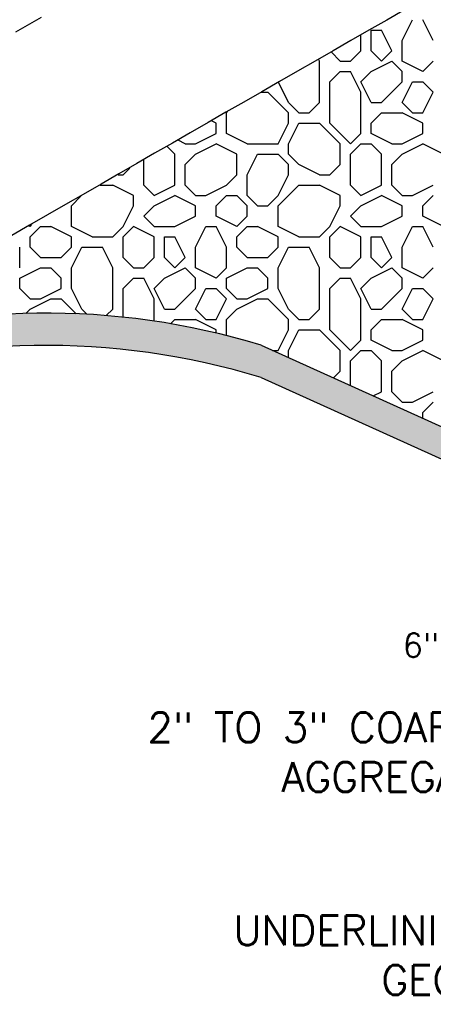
# Model space of a CAD drawing. Header units: feet. Extents: x 4777 to 9641, y 339 to 7297.
# Tile 8 of 14: x 4793.07 to 4794.46, y 355.97 to 359.27. Entities that reach past the tile are written whole.
import ezdxf
from ezdxf import colors
from ezdxf.entities.mleader import LeaderData, LeaderLine
from ezdxf.math import Vec2, Vec3

# ---------------------------------------------------------------- set-up
doc = ezdxf.new("R2010")
doc.units = ezdxf.units.FT
doc.header["$LTSCALE"] = 0.5
doc.header["$MEASUREMENT"] = 0
doc.linetypes.add('CENTER2', pattern=[1.125, 0.75, -0.125, 0.125, -0.125])
doc.layers.get('Defpoints').update_dxf_attribs({"lineweight": 120})
doc.layers.add('C-ANNO-DETAIL', color=2, linetype='Continuous', lineweight=25)
doc.styles.add('CoC_DETAIL_TEXT', font='simplex.shx', dxfattribs={"height": 0.08})
doc.dimstyles.new('CoC_DETAIL DIM', dxfattribs={"dimtxt": 0.1, "dimasz": 0.15625, "dimexe": 0.0625, "dimexo": 0.0625, "dimgap": 0.0313, "dimtad": 0, "dimtoh": 1, "dimdec": 0, "dimzin": 0, "dimdsep": 46, "dimtxsty": 'CoC_DETAIL_TEXT', "dimcen": 0, "dimclrd": 256, "dimclre": 256, "dimclrt": 256, "dimaunit": 1, "dimadec": 1, "dimazin": 0, "dimtfac": 1, "dimtdec": 0, "dimtofl": 0, "dimtmove": 0, "dimatfit": 3, "dimfxl": 1, "dimtolj": 1, "dimtzin": 0, "dimlwd": -1, "dimlwe": -1, "dimarcsym": 0})

# ---------------------------------------------------------------- blocks, each defined once
blk = doc.blocks.new('*D70')
at = {"layer": 'C-ANNO-DETAIL', "transparency": 16777216}
for p, q in [((4794.9566, 357.8282), (4794.9566, 357.9844)), ((4794.9566, 357.4072), (4794.9566, 357.1729)), ((4794.9566, 357.1729), (4794.8004, 357.1729))]:
    blk.add_line(p, q, dxfattribs=at)
at = {"layer": 'C-ANNO-DETAIL', "linetype": 'Continuous', "transparency": 16777216}
for p, q in [((4794.9481, 357.6719), (4794.8941, 357.6719)), ((4794.9481, 357.5635), (4794.8941, 357.5635))]:
    blk.add_line(p, q, dxfattribs=at)
at = {"layer": 'C-ANNO-DETAIL', "transparency": 16777216}
for points in [[(4794.9306, 357.8282), (4794.9827, 357.8282), (4794.9566, 357.6719)], [(4794.9306, 357.4072), (4794.9827, 357.4072), (4794.9566, 357.5635)]]:
    blk.add_solid(points, dxfattribs=at)
at = {"layer": 'Defpoints', "color": 0, "transparency": 16777216}
for p in [(4794.9566, 357.6719), (4795.0106, 357.6719), (4795.0106, 357.5635)]:
    blk.add_point(p, dxfattribs=at)
at = {"layer": 'C-ANNO-DETAIL', "transparency": 16777216, "insert": (4794.5595, 357.1729), "char_height": 0.08, "attachment_point": 5, "style": 'CoC_DETAIL_TEXT'}
blk.add_mtext('\\A1;6" MIN.', dxfattribs=at)

msp = doc.modelspace()

# ---------------------------------------------------------------- hatches: boundary and pattern name
at = {"layer": 'C-ANNO-DETAIL'}
h = msp.add_hatch(dxfattribs=at)
h.set_pattern_fill('CYRAMIC', color=254, scale=0.333333, angle=40, style=0)
h.set_pattern_definition([(40, (4791.649358, 353.985578), (0.05517819, 0.08981358), [0.1333333, -0.0333333]), (130, (4791.670784, 353.960043), (-0.08981358, 0.05517819), [0.1333333, -0.0333333])])
h.paths.add_polyline_path([(4793.8859, 358.1805, 0.155568), (4792.3825, 358.1628), (4792.2853, 358.1067, 0.211364), (4792.3091, 358.0163), (4792.3644, 358.0483, -0.157538), (4793.8859, 358.0721), (4797.3362, 356.5123), (4797.3362, 356.6207)])

# ---------------------------------------------------------------- linework, layer by layer
at = {"layer": 'C-ANNO-DETAIL', "linetype": 'CENTER2'}
msp.add_line((4790.8921, 357.9916), (4796.7025, 361.3179), dxfattribs=at)
at = {"layer": 'C-ANNO-DETAIL', "color": 254}
for p, q in [((4794.3596, 359.205), (4794.3943, 359.2744)), ((4794.4638, 359.205), (4794.4291, 359.2744)), ((4794.2554, 359.2397), (4794.2902, 359.2397)), ((4794.2554, 359.1703), (4794.2554, 359.2397)), ((4794.3249, 359.1703), (4794.2902, 359.2397)), ((4794.2207, 359.1703), (4794.2207, 359.2241)), ((4794.3596, 359.1355), (4794.3596, 359.205)), ((4794.186, 359.1355), (4794.2207, 359.1702)), ((4794.2902, 359.1355), (4794.2554, 359.1703)), ((4794.2902, 359.1355), (4794.3249, 359.1703)), ((4794.0818, 359.1355), (4794.0786, 359.142)), ((4794.0818, 358.9966), (4794.0818, 359.1355)), ((4794.1513, 359.1355), (4794.1205, 359.1663)), ((4794.1513, 359.1355), (4794.186, 359.1355)), ((4794.2554, 359.1008), (4794.3249, 359.1355)), ((4794.3596, 359.1008), (4794.3249, 359.1355)), ((4794.4291, 359.1008), (4794.3596, 359.1355)), ((4794.429, 359.1008), (4794.4638, 359.1355)), ((4794.1166, 359.0661), (4794.1513, 359.1008)), ((4794.1513, 359.1008), (4794.186, 359.1008)), ((4794.2207, 359.0314), (4794.186, 359.1008)), ((4794.2207, 359.0661), (4794.2554, 359.1008)), ((4794.3596, 359.0661), (4794.3596, 359.1008)), ((4793.9777, 358.9966), (4793.9439, 359.0643)), ((4794.1166, 358.9272), (4794.1166, 359.0661)), ((4794.2554, 358.9966), (4794.2207, 359.0661)), ((4794.2902, 358.9966), (4794.3596, 359.0661)), ((4794.2902, 358.9966), (4794.3596, 359.0661)), ((4794.3596, 358.9966), (4794.3943, 359.0661)), ((4794.3943, 359.0661), (4794.4291, 359.0661)), ((4794.4638, 359.0314), (4794.429, 359.0661)), ((4793.8869, 359.0314), (4793.9082, 359.0314)), ((4793.9777, 358.9619), (4793.9082, 359.0314)), ((4794.2207, 358.8925), (4794.2207, 359.0314)), ((4794.4291, 358.9619), (4794.4638, 359.0314)), ((4794.0124, 358.9619), (4793.9777, 358.9966)), ((4794.0471, 358.9619), (4794.0818, 358.9966)), ((4794.2554, 358.9966), (4794.2902, 358.9966)), ((4794.3943, 358.9619), (4794.3596, 358.9966)), ((4793.7693, 358.9619), (4793.7731, 358.9657)), ((4793.7693, 358.8925), (4793.7693, 358.9619)), ((4793.9777, 358.9272), (4793.9777, 358.9619)), ((4794.0124, 358.9619), (4794.0471, 358.9619)), ((4794.2554, 358.9272), (4794.2901, 358.9619)), ((4794.2902, 358.9619), (4794.3596, 358.9619)), ((4794.4291, 358.9272), (4794.3596, 358.9619)), ((4794.3943, 358.9619), (4794.4291, 358.9619)), ((4793.7346, 358.9272), (4793.7195, 358.9347)), ((4793.7346, 358.8925), (4793.7346, 358.9272)), ((4793.9429, 358.8578), (4793.9777, 358.9272)), ((4793.9777, 358.8578), (4794.0124, 358.9272)), ((4794.0124, 358.9272), (4794.0818, 358.9272)), ((4794.1513, 358.8578), (4794.0818, 358.9272)), ((4794.186, 358.8578), (4794.1166, 358.9272)), ((4794.2554, 358.8925), (4794.2554, 358.9272)), ((4794.4291, 358.8925), (4794.4291, 358.9272)), ((4793.6304, 358.8578), (4793.6067, 358.8696)), ((4793.6652, 358.8578), (4793.7346, 358.8925)), ((4793.8388, 358.8578), (4793.7693, 358.8925)), ((4794.186, 358.8578), (4794.2207, 358.8925)), ((4794.3249, 358.8578), (4794.2554, 358.8925)), ((4794.3596, 358.8578), (4794.4291, 358.8925)), ((4793.5957, 358.823), (4793.5702, 358.8485)), ((4793.6304, 358.8578), (4793.6652, 358.8578)), ((4793.6652, 358.823), (4793.7346, 358.8578)), ((4793.8041, 358.823), (4793.7346, 358.8578)), ((4793.8388, 358.8578), (4793.9429, 358.8578)), ((4793.9777, 358.823), (4793.9777, 358.8578)), ((4794.1513, 358.7883), (4794.1513, 358.8578)), ((4794.186, 358.823), (4794.2207, 358.8578)), ((4794.2207, 358.8578), (4794.2554, 358.8578)), ((4794.2902, 358.823), (4794.2554, 358.8578)), ((4794.3249, 358.8578), (4794.3596, 358.8578)), ((4794.3596, 358.823), (4794.4291, 358.8578)), ((4794.4985, 358.823), (4794.4291, 358.8578)), ((4793.4916, 358.7189), (4793.4916, 358.8031)), ((4793.5957, 358.7189), (4793.5957, 358.823)), ((4793.6304, 358.7883), (4793.6652, 358.823)), ((4793.8041, 358.7536), (4793.8041, 358.823)), ((4793.8388, 358.7536), (4793.8735, 358.823)), ((4793.8735, 358.823), (4793.9429, 358.823)), ((4793.9777, 358.7883), (4793.9429, 358.823)), ((4794.0124, 358.7883), (4793.9777, 358.823)), ((4794.186, 358.7189), (4794.186, 358.823)), ((4794.2902, 358.7189), (4794.2902, 358.823)), ((4794.3249, 358.7883), (4794.3596, 358.823)), ((4793.4221, 358.7536), (4793.4445, 358.7759)), ((4793.6304, 358.7189), (4793.6304, 358.7883)), ((4793.9777, 358.7536), (4793.9777, 358.7883)), ((4794.0818, 358.7536), (4794.0124, 358.7883)), ((4794.1166, 358.7536), (4794.1513, 358.7883)), ((4794.3249, 358.7189), (4794.3249, 358.7883)), ((4793.4057, 358.7536), (4793.4221, 358.7536)), ((4793.7693, 358.7189), (4793.804, 358.7536)), ((4793.8388, 358.6841), (4793.8388, 358.7536)), ((4793.9429, 358.6841), (4793.9777, 358.7536)), ((4794.0818, 358.7536), (4794.1166, 358.7536)), ((4793.3456, 358.7189), (4793.3874, 358.7189)), ((4793.4568, 358.6841), (4793.3874, 358.7189)), ((4793.5263, 358.6841), (4793.4916, 358.7189)), ((4793.5263, 358.6841), (4793.5957, 358.7189)), ((4793.6652, 358.6841), (4793.6304, 358.7189)), ((4793.6999, 358.6841), (4793.7693, 358.7189)), ((4793.9429, 358.6494), (4794.0124, 358.7189)), ((4794.0124, 358.7189), (4794.0818, 358.7189)), ((4794.1513, 358.6841), (4794.0818, 358.7189)), ((4794.2207, 358.6841), (4794.186, 358.7189)), ((4794.2207, 358.6841), (4794.2902, 358.7189)), ((4794.3596, 358.6841), (4794.3249, 358.7189)), ((4794.3943, 358.6841), (4794.4638, 358.7189)), ((4793.2485, 358.6494), (4793.2802, 358.6811)), ((4793.4568, 358.6494), (4793.4568, 358.6841)), ((4793.5263, 358.6494), (4793.5957, 358.6841)), ((4793.6652, 358.6494), (4793.5957, 358.6841)), ((4793.6652, 358.6841), (4793.6999, 358.6841)), ((4793.7346, 358.6494), (4793.7693, 358.6841)), ((4793.7693, 358.6841), (4793.8041, 358.6841)), ((4793.8388, 358.6494), (4793.8041, 358.6841)), ((4793.8735, 358.6494), (4793.8388, 358.6841)), ((4793.9082, 358.6494), (4793.9429, 358.6841)), ((4794.1513, 358.6494), (4794.1513, 358.6841)), ((4794.2207, 358.6494), (4794.2902, 358.6841)), ((4794.3596, 358.6494), (4794.2902, 358.6841)), ((4794.3596, 358.6841), (4794.3943, 358.6841)), ((4794.4291, 358.6494), (4794.4638, 358.6841)), ((4793.2485, 358.58), (4793.2485, 358.6494)), ((4793.4221, 358.58), (4793.4568, 358.6494)), ((4793.4916, 358.6147), (4793.5263, 358.6494)), ((4793.6652, 358.6147), (4793.6652, 358.6494)), ((4793.7346, 358.6147), (4793.7346, 358.6494)), ((4793.8388, 358.6147), (4793.8388, 358.6494)), ((4793.8735, 358.6494), (4793.9082, 358.6494)), ((4793.9429, 358.58), (4793.9429, 358.6494)), ((4794.1166, 358.58), (4794.1513, 358.6494)), ((4794.186, 358.6147), (4794.2207, 358.6494)), ((4794.3596, 358.6147), (4794.3596, 358.6494)), ((4794.4291, 358.6147), (4794.4291, 358.6494)), ((4793.5263, 358.58), (4793.4916, 358.6147)), ((4793.5957, 358.58), (4793.6652, 358.6147)), ((4793.8041, 358.58), (4793.7346, 358.6147)), ((4793.8041, 358.58), (4793.8388, 358.6147)), ((4794.2207, 358.58), (4794.186, 358.6147)), ((4794.2902, 358.58), (4794.3596, 358.6147)), ((4794.4985, 358.58), (4794.4291, 358.6147)), ((4793.1096, 358.58), (4793.1072, 358.5812)), ((4793.1096, 358.58), (4793.1159, 358.5862)), ((4793.1096, 358.5453), (4793.1443, 358.58)), ((4793.1443, 358.58), (4793.1791, 358.58)), ((4793.2485, 358.5453), (4793.1791, 358.58)), ((4793.3179, 358.5453), (4793.2485, 358.58)), ((4793.3874, 358.5453), (4793.4221, 358.58)), ((4793.4221, 358.5453), (4793.4568, 358.58)), ((4793.4221, 358.5453), (4793.4568, 358.58)), ((4793.5263, 358.5453), (4793.4568, 358.58)), ((4793.5263, 358.58), (4793.5957, 358.58)), ((4793.6652, 358.5105), (4793.6999, 358.58)), ((4793.6999, 358.58), (4793.7346, 358.58)), ((4793.7693, 358.5105), (4793.7346, 358.58)), ((4793.8041, 358.5453), (4793.8388, 358.58)), ((4793.8388, 358.58), (4793.8735, 358.58)), ((4793.9429, 358.5453), (4793.8735, 358.58)), ((4794.0124, 358.5453), (4793.9429, 358.58)), ((4794.0818, 358.5453), (4794.1165, 358.58)), ((4794.1166, 358.5453), (4794.1513, 358.58)), ((4794.1166, 358.5453), (4794.1513, 358.58)), ((4794.2207, 358.5453), (4794.1513, 358.58)), ((4794.2207, 358.58), (4794.2902, 358.58)), ((4794.3596, 358.5105), (4794.3943, 358.58)), ((4794.3943, 358.58), (4794.4291, 358.58)), ((4794.4638, 358.5105), (4794.4291, 358.58)), ((4793.1096, 358.5105), (4793.1096, 358.5453)), ((4793.2485, 358.5105), (4793.2485, 358.5453)), ((4793.3179, 358.5453), (4793.3874, 358.5453)), ((4793.4221, 358.4758), (4793.4221, 358.5453)), ((4793.5263, 358.4758), (4793.5263, 358.5453)), ((4793.561, 358.5453), (4793.5957, 358.5453)), ((4793.561, 358.4758), (4793.561, 358.5453)), ((4793.6304, 358.4758), (4793.5957, 358.5453)), ((4793.8041, 358.5105), (4793.8041, 358.5453)), ((4793.9429, 358.5105), (4793.9429, 358.5453)), ((4794.0124, 358.5453), (4794.0818, 358.5453)), ((4794.1166, 358.4758), (4794.1166, 358.5453)), ((4794.2207, 358.4758), (4794.2207, 358.5453)), ((4794.2554, 358.5453), (4794.2902, 358.5453)), ((4794.2554, 358.4758), (4794.2554, 358.5453)), ((4794.3249, 358.4758), (4794.2902, 358.5453)), ((4793.0749, 358.4411), (4793.0749, 358.5105)), ((4793.1444, 358.4758), (4793.1096, 358.5105)), ((4793.2138, 358.4758), (4793.2485, 358.5105)), ((4793.2485, 358.4411), (4793.2832, 358.5105)), ((4793.2832, 358.5105), (4793.3527, 358.5105)), ((4793.3874, 358.4411), (4793.3527, 358.5105)), ((4793.6652, 358.4411), (4793.6652, 358.5105)), ((4793.7693, 358.4411), (4793.7693, 358.5105)), ((4793.8388, 358.4758), (4793.8041, 358.5105)), ((4793.9082, 358.4758), (4793.9429, 358.5105)), ((4793.9429, 358.4411), (4793.9777, 358.5105)), ((4793.9777, 358.5105), (4794.0471, 358.5105)), ((4794.0818, 358.4411), (4794.0471, 358.5105)), ((4794.3596, 358.4411), (4794.3596, 358.5105)), ((4793.1443, 358.4758), (4793.2138, 358.4758)), ((4793.4568, 358.4411), (4793.4221, 358.4758)), ((4793.4915, 358.4411), (4793.5263, 358.4758)), ((4793.5957, 358.4411), (4793.561, 358.4758)), ((4793.5957, 358.4411), (4793.6304, 358.4758)), ((4793.8388, 358.4758), (4793.9082, 358.4758)), ((4794.1513, 358.4411), (4794.1166, 358.4758)), ((4794.186, 358.4411), (4794.2207, 358.4758)), ((4794.2902, 358.4411), (4794.2554, 358.4758)), ((4794.2902, 358.4411), (4794.3249, 358.4758)), ((4793.0749, 358.4064), (4793.1443, 358.4411)), ((4793.1443, 358.4411), (4793.1791, 358.4411)), ((4793.2138, 358.4064), (4793.1791, 358.4411)), ((4793.2485, 358.3716), (4793.2485, 358.4411)), ((4793.3874, 358.3022), (4793.3874, 358.4411)), ((4793.4568, 358.4411), (4793.4916, 358.4411)), ((4793.561, 358.4064), (4793.6304, 358.4411)), ((4793.6652, 358.4064), (4793.6304, 358.4411)), ((4793.7346, 358.4064), (4793.6652, 358.4411)), ((4793.7346, 358.4064), (4793.7693, 358.4411)), ((4793.7693, 358.4064), (4793.8388, 358.4411)), ((4793.8388, 358.4411), (4793.8735, 358.4411)), ((4793.9082, 358.4064), (4793.8735, 358.4411)), ((4793.9429, 358.3716), (4793.9429, 358.4411)), ((4794.0818, 358.3022), (4794.0818, 358.4411)), ((4794.1513, 358.4411), (4794.186, 358.4411)), ((4794.2554, 358.4064), (4794.3249, 358.4411)), ((4794.3596, 358.4064), (4794.3249, 358.4411)), ((4794.4291, 358.4064), (4794.3596, 358.4411)), ((4794.429, 358.4064), (4794.4638, 358.4411)), ((4793.0749, 358.3716), (4793.0749, 358.4064)), ((4793.2138, 358.3716), (4793.2138, 358.4064)), ((4793.4221, 358.3716), (4793.4568, 358.4064)), ((4793.4568, 358.4064), (4793.4916, 358.4064)), ((4793.5263, 358.3369), (4793.4916, 358.4064)), ((4793.5263, 358.3716), (4793.561, 358.4064)), ((4793.6652, 358.3716), (4793.6652, 358.4064)), ((4793.7693, 358.3716), (4793.7693, 358.4064)), ((4793.9082, 358.3716), (4793.9082, 358.4064)), ((4794.1166, 358.3716), (4794.1513, 358.4064)), ((4794.1513, 358.4064), (4794.186, 358.4064)), ((4794.2207, 358.3369), (4794.186, 358.4064)), ((4794.2207, 358.3716), (4794.2554, 358.4064)), ((4794.3596, 358.3716), (4794.3596, 358.4064)), ((4793.1096, 358.3369), (4793.0749, 358.3716)), ((4793.1443, 358.3369), (4793.2138, 358.3716)), ((4793.2832, 358.3022), (4793.2485, 358.3716)), ((4793.4221, 358.2751), (4793.4221, 358.3716)), ((4793.561, 358.3022), (4793.5263, 358.3716)), ((4793.5957, 358.3022), (4793.6652, 358.3716)), ((4793.5957, 358.3022), (4793.6652, 358.3716)), ((4793.6652, 358.3022), (4793.6999, 358.3716)), ((4793.6999, 358.3716), (4793.7346, 358.3716)), ((4793.7693, 358.3369), (4793.7346, 358.3717)), ((4793.8041, 358.3369), (4793.7693, 358.3716)), ((4793.8388, 358.3369), (4793.9082, 358.3716)), ((4793.9777, 358.3022), (4793.9429, 358.3716)), ((4794.1166, 358.2328), (4794.1166, 358.3716)), ((4794.2554, 358.3022), (4794.2207, 358.3716)), ((4794.2902, 358.3022), (4794.3596, 358.3716)), ((4794.2902, 358.3022), (4794.3596, 358.3716)), ((4794.3596, 358.3022), (4794.3943, 358.3716)), ((4794.3943, 358.3716), (4794.4291, 358.3716)), ((4794.4638, 358.3369), (4794.429, 358.3717)), ((4793.1096, 358.3369), (4793.1443, 358.3369)), ((4793.1096, 358.3022), (4793.1791, 358.3369)), ((4793.1791, 358.3369), (4793.2138, 358.3369)), ((4793.264, 358.2867), (4793.2138, 358.3369)), ((4793.5263, 358.2618), (4793.5263, 358.3369)), ((4793.7346, 358.2675), (4793.7693, 358.3369)), ((4793.8041, 358.3022), (4793.8735, 358.3369)), ((4793.8735, 358.3369), (4793.9082, 358.3369)), ((4793.9777, 358.2675), (4793.9082, 358.3369)), ((4794.2207, 358.198), (4794.2207, 358.3369)), ((4794.4291, 358.2675), (4794.4638, 358.3369)), ((4793.0953, 358.2879), (4793.1096, 358.3022)), ((4793.3005, 358.2849), (4793.2832, 358.3022)), ((4793.3656, 358.2804), (4793.3874, 358.3022)), ((4793.6999, 358.2675), (4793.6652, 358.3022)), ((4793.7693, 358.2675), (4793.8041, 358.3022)), ((4794.0471, 358.2675), (4794.0818, 358.3022)), ((4794.2554, 358.3022), (4794.2902, 358.3022)), ((4794.3943, 358.2675), (4794.3596, 358.3022)), ((4793.5813, 358.253), (4793.5957, 358.2675)), ((4793.5957, 358.2675), (4793.6652, 358.2675)), ((4793.7346, 358.2328), (4793.6652, 358.2675)), ((4793.6999, 358.2675), (4793.7346, 358.2675)), ((4793.7693, 358.2131), (4793.7693, 358.2675)), ((4794.0124, 358.2675), (4794.0471, 358.2675)), ((4794.2554, 358.2327), (4794.2901, 358.2675)), ((4794.2902, 358.2675), (4794.3596, 358.2675)), ((4794.4291, 358.2328), (4794.3596, 358.2675)), ((4794.3943, 358.2675), (4794.4291, 358.2675)), ((4793.9429, 358.1633), (4793.9777, 358.2328)), ((4793.9777, 358.1633), (4794.0124, 358.2328)), ((4794.0124, 358.2328), (4794.0818, 358.2328)), ((4794.1513, 358.1633), (4794.0818, 358.2327)), ((4794.186, 358.1633), (4794.1166, 358.2328)), ((4794.2554, 358.198), (4794.2554, 358.2328)), ((4794.4291, 358.198), (4794.4291, 358.2328)), ((4794.186, 358.1633), (4794.2207, 358.198)), ((4794.3249, 358.1633), (4794.2554, 358.198)), ((4794.3596, 358.1633), (4794.4291, 358.198)), ((4793.924, 358.1633), (4793.9429, 358.1633)), ((4793.9777, 358.139), (4793.9777, 358.1633)), ((4794.1513, 358.0939), (4794.1513, 358.1633)), ((4794.186, 358.1286), (4794.2207, 358.1633)), ((4794.2207, 358.1633), (4794.2554, 358.1633)), ((4794.2902, 358.1286), (4794.2554, 358.1633)), ((4794.3249, 358.1633), (4794.3596, 358.1633)), ((4794.3596, 358.1286), (4794.4291, 358.1633)), ((4794.4985, 358.1286), (4794.4291, 358.1633)), ((4794.186, 358.0449), (4794.186, 358.1286)), ((4794.2902, 358.0244), (4794.2902, 358.1286)), ((4794.3249, 358.0939), (4794.3596, 358.1286)), ((4794.1283, 358.0709), (4794.1513, 358.0939)), ((4794.3249, 358.0244), (4794.3249, 358.0939)), ((4794.2622, 358.0104), (4794.2902, 358.0244)), ((4794.3596, 357.9897), (4794.3249, 358.0244)), ((4794.3943, 357.9897), (4794.4638, 358.0244)), ((4794.3596, 357.9897), (4794.3943, 357.9897)), ((4794.4291, 357.955), (4794.4638, 357.9897)), ((4794.4291, 357.935), (4794.4291, 357.955))]:
    msp.add_line(p, q, dxfattribs=at)
at = {"layer": 'C-ANNO-DETAIL'}
for p, q in [((4793.8041, 358.3369), (4793.8388, 358.3369)), ((4793.561, 358.3022), (4793.5957, 358.3022)), ((4794.0124, 358.2675), (4793.9777, 358.3022)), ((4793.9777, 358.2328), (4793.9777, 358.2675)), ((4793.7346, 358.2216), (4793.7346, 358.2328)), ((4793.8859, 358.1805), (4797.3362, 356.6207)), ((4793.8859, 358.0721), (4797.3362, 356.5123))]:
    msp.add_line(p, q, dxfattribs=at)
for centre, radius, start, end in [((5064.3936, -111.9908), 543.1725, 119.766413, 120.233223), ((4793.162, 355.8142), 2.4746, 72.9914, 108.3613), ((4793.162, 355.7057), 2.4746, 72.9914, 108.8021)]:
    msp.add_arc(centre, radius, start, end, dxfattribs=at)

# ---------------------------------------------------------------- dimensions: what is measured, and where the dimension line sits
at = {"layer": 'C-ANNO-DETAIL', "color": 254}
dim = msp.add_linear_dim(base=(4794.9566, 357.6719), p1=(4795.0106, 357.5635), p2=(4795.0106, 357.6719), angle=90, text='6" MIN.', dimstyle='CoC_DETAIL DIM', override={"dimscale": 1, "dimlfac": 1, "dimpost": "'"}, dxfattribs=at)
dim.commit()
dim.dimension.update_dxf_attribs({"geometry": '*D70', "text_midpoint": (4794.5595, 357.1729), "dimtype": 161})

# ---------------------------------------------------------------- leaders
at = {"layer": 'C-ANNO-DETAIL'}
ml = msp.add_multileader_mtext('Standard', dxfattribs=at)
ml.set_content('2" TO 3" COARSE AGGREGATE', color=256, style='CoC_DETAIL_TEXT')
ml.set_leader_properties(color=256, linetype='ByLayer', lineweight=-1)
ml.build(insert=Vec2(0, 0))
ml.multileader.update_dxf_attribs({"dogleg_length": 0.125, "arrow_head_size": 0.15})
ctx = ml.context
ctx.base_point, ctx.char_height, ctx.arrow_head_size, ctx.landing_gap_size, ctx.plane_origin = Vec3(4793.2597, 356.8967), 0.1, 0.15, 0.0781, Vec3(4795.9434, 356.4563)
ctx.text_align_type = 2
notes = []
notes.append((ctx, [(0, (1, 1, 0), (4794.9341, 356.8967), (-1, 0), 0.1562, [(0, [(4795.772, 357.5201)], 0, [])])]))
ctx.mtext.insert, ctx.mtext.width, ctx.mtext.alignment, ctx.mtext.flow_direction = Vec3(4794.6997, 356.9467), 1.450267, 3, 5
ml = msp.add_multileader_mtext('Standard', dxfattribs=at)
ml.set_content('UNDERLINING NON-WOVEN GEOTEXTILE FABRIC', color=256, style='CoC_DETAIL_TEXT')
ml.set_leader_properties(color=256, linetype='ByLayer', lineweight=-1)
ml.build(insert=Vec2(0, 0))
ml.multileader.update_dxf_attribs({"dogleg_length": 0.125, "arrow_head_size": 0.15})
ctx = ml.context
ctx.base_point, ctx.char_height, ctx.arrow_head_size, ctx.landing_gap_size, ctx.plane_origin = Vec3(4793.5305, 356.2148), 0.1, 0.15, 0.0781, Vec3(4796.819, 355.7744)
ctx.text_align_type = 2
notes.append((ctx, [(0, (1, 1, 0), (4795.8097, 356.2148), (-1, 0), 0.1562, [(0, [(4796.5456, 356.8697)], 0, [])])]))
ctx.mtext.insert, ctx.mtext.width, ctx.mtext.alignment, ctx.mtext.flow_direction = Vec3(4795.5753, 356.2648), 1.989629, 3, 5
for ctx, leaders in notes:
    for number, flags, end, landing, length, lines in leaders:
        leader = LeaderData()
        leader.index, (leader.has_last_leader_line, leader.has_dogleg_vector, leader.attachment_direction) = number, flags
        leader.last_leader_point, leader.dogleg_vector, leader.dogleg_length = Vec3(end), Vec3(landing), length
        for number, points, colour, breaks in lines:
            line = LeaderLine()
            line.index, line.vertices, line.color, line.breaks = number, Vec3.list(points), colors.encode_raw_color(colour), breaks
            leader.lines.append(line)
        ctx.leaders.append(leader)

doc.saveas('drawing.dxf')
